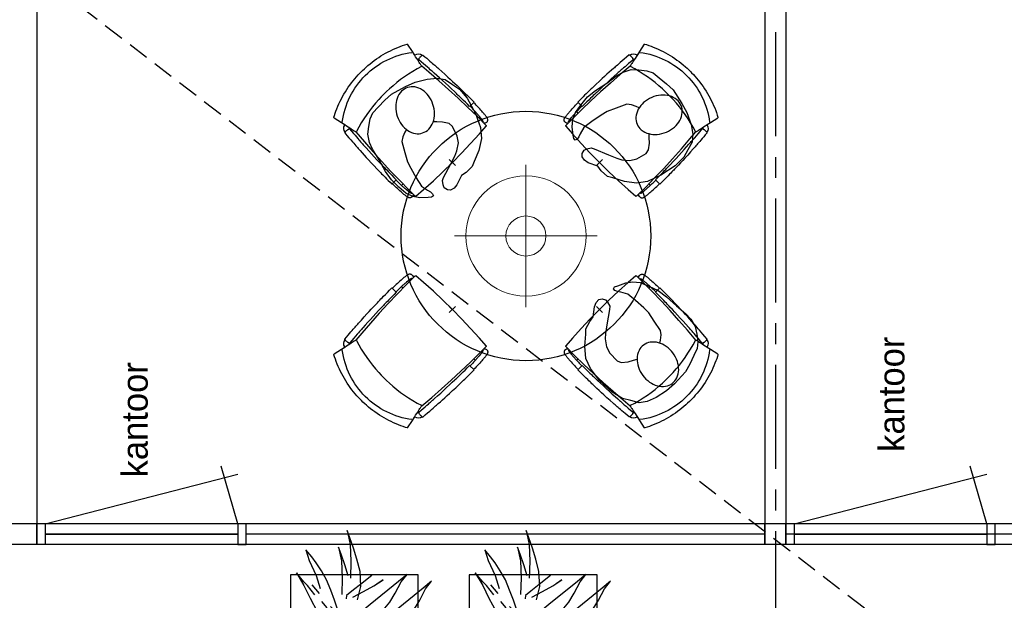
# Model space of a CAD drawing. Header units: millimetres. Extents: x -88840 to 85996, y -16279 to 104709.
# Tile 95 of 184: x 14608 to 19341, y 88512 to 91305. Entities that reach past the tile are written whole.
import ezdxf

# ---------------------------------------------------------------- set-up
doc = ezdxf.new("R2010")
doc.units = ezdxf.units.MM
doc.header["$LTSCALE"] = 400
doc.header["$PDMODE"] = 3
doc.header["$PDSIZE"] = 15
doc.linetypes.add('CENTER', pattern=[2, 1.25, -0.25, 0.25, -0.25])
doc.linetypes.add('HIDDEN', pattern=[0.375, 0.25, -0.125])
for name, color, linetype in [('-ve', 2, 'HIDDEN'), ('co2-1-n-1-0-8_ip0', 7, 'Continuous'), ('inr', 4, 'Continuous'), ('plant', 114, 'Continuous'), ('plat', 5, 'Continuous'), ('stramien', 1, 'CENTER'), ('symbol', 1, 'Continuous'), ('timmerwerk-ge', 150, 'Continuous'), ('verlichting', 2, 'Continuous')]:
    doc.layers.add(name, color=color, linetype=linetype)
doc.styles.add('s100', font='stylu.ttf', dxfattribs={"height": 100})

# ---------------------------------------------------------------- blocks, each defined once
blk = doc.blocks.new('symb-ps03_b2')
blk.add_lwpolyline([(82.2, -333.7), (93.5, -323.3), (109.6, -304.5), (119.8, -284.7), (121.3, -230.8), (122.5, -183.8), (115.8, -150.4), (104.2, -98.4), (90.8, -52.2), (69, -24.8), (57.7, -13.2), (50.2, -0.9), (49.4, 8.5), (59.4, 13), (75.8, 8.9), (114.7, -1.3), (145.3, -16.6), (172.1, -41.1), (196.4, -77.8), (221.1, -122.2), (235.7, -169.2), (249.9, -232.3), (265.9, -290), (270.3, -324.8), (267.4, -365.4), (252.2, -399.3), (234.6, -432.8), (213.5, -457.5), (181.2, -475.4), (141, -499), (102.8, -516.9), (26.9, -533.5), (-23.3, -539.3), (-83.1, -537.5), (-129.9, -527.7), (-165.1, -510.7), (-191.8, -478.7), (-217.7, -447.5), (-240.8, -394), (-258.1, -313.4), (-261.7, -241.7), (-250.8, -189), (-222, -138.3), (-185.2, -93.4), (-169.5, -72.2), (-133.8, -53.9), (-107.1, -45.7), (-74.5, -10), (-56.5, 2.3), (-37.5, 6.7), (-23, 0.8), (-11.7, -12.6), (-10.5, -27.9), (-13.2, -49.2), (-22.6, -61.1), (-75.1, -114.5), (-104.5, -144.9), (-120.7, -165.7), (-138.4, -200.3), (-141.8, -234.1), (-134.6, -284.5), (-123.4, -302.1), (-94.4, -318.8), (-69, -327.2), (-51.7, -333)])
blk.add_lwpolyline([(-74.5, -413.3, 0.078796), (-66.1, -458.3, 0.088041), (-45.7, -493.9, 0.105312), (-14.5, -518.5, 0.121926), (19.1, -525.8, 0.121926), (52.3, -516.6, 0.105312), (82.1, -490.3, 0.088041), (100.3, -453.5, 0.078796), (106.2, -408.2, 0.078796), (97.7, -363.2, 0.088041), (77.4, -327.6, 0.105312), (46.2, -303, 0.121926), (12.5, -295.7, 0.121926), (-20.6, -304.9, 0.105312), (-50.4, -331.2, 0.088041), (-68.6, -368, 0.078796)], format="xyb", close=True)
blk = doc.blocks.new('co2-1-n-1-0-8_b2')
for p, q in [((-251.5, -20.3), (-255.8, -20.3)), ((251.5, -20.3), (255.8, -20.3)), ((-249.1, -132.2), (-279.1, -131.7)), ((-251.6, -131.7), (-251.6, -132.2)), ((251.6, -131.7), (251.6, -132.2)), ((-231.5, -468.8), (-234.2, -468.3)), ((-220.5, -431.4), (-220.7, -431.4)), ((220.7, -431.4), (220.5, -431.4)), ((234.4, -468), (231.4, -468.6)), ((-250, -554.2), (-241.1, -513.2)), ((-239.3, -492.8), (-236.8, -493.3)), ((236.7, -493), (239.1, -492.6)), ((241.1, -513.2), (250, -554.2))]:
    blk.add_line(p, q)
at = {"flags": 128}
for points in [[(-238.5, -9.5), (-189.8, -6), (-126.6, -2.7), (-63.3, -0.7), (0, 0)], [(0, 0), (63.3, -0.7), (126.6, -2.7), (189.8, -6), (238.5, -9.5)], [(-255.8, -20.3), (-257.1, -20.4), (-258.3, -20.7), (-259.5, -21.1), (-260.7, -21.6), (-261.9, -22.1), (-263, -22.8), (-264.1, -23.6), (-265.4, -24.8), (-266.8, -26.5), (-267.8, -28.1), (-268.4, -29.4), (-268.8, -30.4), (-269.5, -32.8), (-270, -34.9), (-270.5, -37.1), (-270.9, -39.4), (-271.3, -41.9), (-271.6, -44.3), (-272, -46.9), (-272.4, -49.7), (-272.7, -52.9), (-273.1, -56.4), (-273.5, -60.3), (-273.8, -64.4), (-274.2, -69.1), (-274.6, -74.7), (-275, -81.4), (-275.4, -89.2), (-275.8, -98.1), (-276, -105.6), (-276.2, -113.7), (-276.3, -122.4), (-276.4, -131.8)], [(-223.6, -431.8), (-228.8, -369.6), (-233.1, -307.4), (-236.5, -244.1), (-239, -180.9), (-240.5, -117.6), (-241, -54.2), (-240.8, -12)], [(240.8, -12), (240.9, -73.4), (240.1, -134.8), (238.4, -198.1), (235.7, -261.3), (232, -324.6), (227.4, -387.7), (223.6, -431.8)], [(255.8, -20.3), (257.1, -20.4), (258.3, -20.7), (259.5, -21.1), (260.7, -21.6), (261.9, -22.1), (263, -22.8), (264.1, -23.6), (265.4, -24.8), (266.8, -26.5), (267.8, -28.1), (268.4, -29.4), (268.8, -30.4), (269.5, -32.8), (270, -34.9), (270.5, -37.1), (270.9, -39.4), (271.3, -41.9), (271.6, -44.3), (272, -46.9), (272.4, -49.7), (272.7, -52.9), (273.1, -56.4), (273.5, -60.3), (273.8, -64.4), (274.2, -69.1), (274.6, -74.7), (275, -81.4), (275.4, -89.2), (275.8, -98.1), (276, -105.6), (276.2, -113.7), (276.3, -122.4), (276.4, -131.8)], [(-250, -468), (-253.3, -468.2), (-255.6, -468.2), (-257.8, -468.2), (-259.7, -468), (-261.4, -467.8), (-262.7, -467.5), (-264.9, -466.6), (-266.3, -450.4), (-267.4, -435.8), (-268.5, -422.4), (-269.3, -410.3), (-270, -401), (-270.6, -392.6), (-271.1, -385.1), (-271.5, -378.5), (-271.8, -372.8), (-272.1, -368), (-272.9, -354.6), (-273.7, -340.4), (-274.5, -325.4), (-275.2, -310.1), (-275.8, -294.9), (-276.6, -274.8), (-277.3, -254.8), (-277.8, -234.9), (-278, -228.3), (-278.2, -221.8), (-278.3, -215.3), (-278.4, -208.9), (-278.5, -202.3), (-278.7, -195.2), (-278.8, -187.2), (-278.9, -178.1), (-279, -168.1), (-279.1, -157), (-279.1, -144.8), (-279.1, -131.7)], [(-240.5, -95.2), (-241.5, -95.2), (-243, -95.2), (-244.8, -95.2), (-246.8, -95.2), (-248.9, -95.3), (-251, -95.3)], [(-250, -468), (-248.5, -467.9), (-246.1, -467.6), (-243.8, -467.2), (-241.7, -466.8), (-239.8, -466.3), (-238.2, -465.8), (-237, -465.2), (-235, -464), (-236.3, -448.9), (-237.4, -435.5), (-238.3, -423.4), (-239.1, -412.6), (-239.8, -403.2), (-240.3, -395.1), (-240.8, -388.6), (-241.2, -382.4), (-241.6, -376), (-242, -369.6), (-242.4, -363.2), (-243.5, -343.6), (-244.5, -323.8), (-245.4, -304), (-246.2, -285.1), (-246.9, -266.1), (-247.5, -247.9), (-247.9, -231.1), (-248, -226.2), (-248.2, -220.5), (-248.3, -213.9), (-248.5, -206.4), (-248.6, -197.9), (-248.8, -188.5), (-248.9, -176.2), (-249, -162.7), (-249.1, -147.9), (-249.1, -132.2)], [(249.1, -132.2), (249.1, -146.9), (249, -160.6), (248.9, -172.9), (248.8, -183.9), (248.7, -193.5), (248.5, -201.8), (248.4, -208.3), (248.3, -214.7), (248.2, -221.1), (248, -227.6), (247.9, -234.1), (247.3, -253.9), (246.6, -273.8), (245.9, -293.6), (245, -312.5), (244.1, -331.4), (243.2, -349.5), (242.2, -366.2), (241.9, -371), (241.5, -376.6), (241.1, -383.1), (240.6, -390.6), (240.1, -398.9), (239.4, -408.1), (238.5, -420.2), (237.5, -433.4), (236.4, -447.9), (235, -464), (237, -465.2), (238.2, -465.8), (239.8, -466.3), (241.7, -466.8), (243.8, -467.2), (246.1, -467.6), (248.5, -467.9), (250, -468)], [(240.7, -95.2), (241.5, -95.2), (243, -95.2), (244.8, -95.2), (246.8, -95.2), (248.9, -95.3), (250.8, -95.3)], [(250, -468), (253.3, -468.2), (255.6, -468.2), (257.8, -468.2), (259.7, -468), (261.4, -467.8), (262.7, -467.5), (263.7, -467.1), (265, -466.1), (266, -453.4), (267, -441.6), (267.8, -430.7), (268.6, -420.8), (269.2, -412), (269.8, -404.1), (270.3, -397.1), (270.7, -390.6), (271.1, -384.3), (271.5, -377.9), (271.9, -371.5), (272.3, -365), (273.4, -345.2), (274.5, -325.3), (275.4, -305.3), (276, -290.1), (276.6, -274.8), (277.1, -259.7), (277.6, -245.3), (277.9, -231.9), (278, -226.9), (278.2, -221.2), (278.3, -214.5), (278.5, -206.9), (278.6, -198.4), (278.7, -188.9), (278.9, -176.5), (279, -162.9), (279.1, -148), (279.1, -131.7), (249.1, -132.2)], [(-241.1, -513.2), (-239, -503.7), (-237.1, -494.8), (-234.9, -484.6), (-232.9, -475.3), (-231.1, -466.9), (-229.4, -459.3), (-228, -452.7), (-226.8, -447), (-225.7, -442.2), (-224.9, -438.4)], [(-224.9, -438.4), (-224.4, -436.2), (-224.1, -434.5), (-223.8, -433.2), (-223.6, -432.5)], [(-223.7, -432.8), (-223.7, -432.8), (-223.6, -432.5)], [(-223.6, -431.7), (-223.6, -431.7), (-223.6, -431.8)], [(0, -465.5), (-18.1, -465.2), (-36.1, -464.6), (-59.3, -463.1), (-82.5, -460.9), (-105.6, -457.9), (-128.5, -454.2), (-151.9, -449.7), (-175, -444.4), (-197.9, -438.3), (-220.5, -431.4)], [(220.5, -431.4), (198.1, -438.3), (175.3, -444.3), (152.1, -449.7), (128.5, -454.2), (105.7, -457.9), (82.8, -460.8), (59.5, -463.1), (36.1, -464.6), (18.1, -465.2), (0, -465.5)], [(223.6, -431.8), (223.6, -431.7), (223.6, -431.7)], [(223.6, -432.5), (223.6, -432.5), (223.7, -432.8)], [(223.6, -432.5), (223.7, -432.8), (224, -434), (224.4, -435.9), (224.9, -438.4)], [(224.9, -438.4), (225.7, -442.2), (226.8, -447), (228, -452.7), (229.4, -459.3), (231.1, -466.8), (232.9, -475.2), (234.9, -484.6), (237.1, -494.8), (239, -503.7), (241.1, -513.2)], [(-248.6, -556.9), (-241.7, -560.6), (-230.9, -566), (-220.5, -570.8), (-209.7, -575.6), (-197.7, -580.6), (-185.6, -585.3), (-173.3, -589.7), (-161, -593.7), (-148.6, -597.5), (-136.1, -601), (-123.5, -604.2), (-110.8, -607), (-98.1, -609.6), (-85.4, -611.8), (-72.6, -613.8), (-59.7, -615.4), (-46.8, -616.7), (-33.9, -617.7), (-22.6, -618.2), (-10.7, -618.6), (0, -618.7)], [(0, -618.7), (7.7, -618.6), (19.8, -618.3), (31.2, -617.8), (42.9, -617), (55.8, -615.8), (68.7, -614.3), (81.5, -612.4), (94.3, -610.3), (107, -607.8), (119.7, -605.1), (132.3, -602), (144.8, -598.6), (157.2, -594.9), (169.5, -590.9), (181.8, -586.7), (194, -582.1), (206, -577.2), (217.9, -572), (228.2, -567.2), (238.9, -562), (248.7, -556.9)]]:
    blk.add_lwpolyline(points, dxfattribs=at)
for centre, radius, start, end in [((-251.5, -32.8), 12.5, 31.8812, 90), ((-251.5, -32.8), 12.5, 293.1463, 327.6578), ((-238.3, -12), 2.5, 94.5665, 179.4807), ((238.3, -12), 2.5, 0.5193, 85.4335), ((251.5, -32.8), 12.5, 90, 148.1188), ((251.5, -32.8), 12.5, 212.3422, 246.8537), ((-233.6, -464.5), 28.8, 186.1005, 258.5426), ((-233.7, -464.5), 3.77, 192.8865, 261.7566), ((-226.1, -432), 2.5, 341.6817, 5.2297), ((-226.1, -431.9), 2.5, 347.791, 5.2276), ((226.1, -431.9), 2.5, 174.7724, 192.209), ((226.1, -432), 2.5, 174.778, 187.1445), ((226.1, -432), 2.5, 187.1548, 198.3185), ((234, -464.6), 3.4, 276.6537, 346.9286), ((234, -464.6), 28.4, 280.3578, 354.0057), ((-166.7, -477.3), 75, 191.7314, 197.3164), ((0.2, -200.9), 391.2, 232.6355, 269.9709), ((-0.2, -200.9), 391.2, 270.0307, 307.3629), ((166.7, -477.3), 75, 342.6747, 348.4513), ((-247.5, -554.8), 2.5, 167.791, 242.1608), ((247.5, -554.8), 2.5, 297.8392, 12.209)]:
    blk.add_arc(centre, radius, start, end)
for points in [[(-243.3, -32.8), (-243.7, -32.8), (-244.1, -33.5), (-245, -36.2), (-245.5, -38.1), (-246.4, -43.2), (-246.9, -46.3), (-247.8, -53.6), (-248.3, -57.8), (-249.1, -67), (-249.5, -72), (-250.2, -82.7), (-250.6, -88.4), (-251.1, -100.3), (-251.3, -106.4), (-251.5, -118.9), (-251.6, -125.3), (-251.6, -131.7)], [(243.3, -32.8), (243.7, -32.8), (244.1, -33.5), (245, -36.2), (245.5, -38.1), (246.4, -43.2), (246.9, -46.3), (247.8, -53.6), (248.3, -57.8), (249.1, -67), (249.5, -72), (250.2, -82.7), (250.6, -88.4), (251.1, -100.3), (251.3, -106.4), (251.5, -118.9), (251.6, -125.3), (251.6, -131.7)]]:
    blk.add_open_spline(points, degree=3, knots=[0, 0, 0, 0, 0.125, 0.125, 0.25, 0.25, 0.375, 0.375, 0.5, 0.5, 0.625, 0.625, 0.75, 0.75, 0.875, 0.875, 0.9994014, 0.9994014, 0.9994014, 0.9994014])
at = {"layer": 'co2-1-n-1-0-8_ip0'}
blk.add_point((0, 0), dxfattribs=at)
blk = doc.blocks.new('lamp02')
at = {"layer": 'verlichting', "lineweight": 0}
for q in [(0, 555.36), (555.36, 0), (0, -555.36), (-555.36, 0)]:
    blk.add_line((0, 0), q, dxfattribs=at)
for radius in [468, 156]:
    blk.add_circle((0, 0), radius, dxfattribs=at)
blk = doc.blocks.new('boom nieuw 01')
at = {"layer": 'plant', "extrusion": (0, -4.44089e-16, -1)}
for p, q in [((-238, 749.2), (-256.6, 677.1)), ((-238, 749.2), (-256.6, 677.1)), ((-224.7, 788.7), (-238, 749.2)), ((-224.7, 788.7), (-238, 749.2)), ((-224.7, 744.5), (-224.7, 788.7)), ((-224.7, 744.5), (-224.7, 788.7)), ((-573.8, 694.3), (-627.3, 736.9)), ((-627.3, 736.9), (-616.4, 698.2)), ((-573.8, 694.3), (-627.3, 736.9)), ((-627.3, 736.9), (-616.4, 698.2)), ((-284.5, 709.5), (-297.8, 669.9)), ((-284.5, 665.3), (-284.5, 709.5)), ((-219.3, 695.7), (-224.7, 744.5)), ((-219.3, 695.7), (-224.7, 744.5)), ((-616.4, 698.2), (-563.7, 639.2)), ((-616.4, 698.2), (-563.7, 639.2)), ((-518.7, 654), (-573.8, 694.3)), ((-518.7, 654), (-573.8, 694.3)), ((-466.7, 617.5), (-518.7, 654)), ((-466.7, 617.5), (-518.7, 654)), ((-297.8, 669.9), (-316.4, 597.8)), ((-256.6, 677.1), (-284.5, 618.9)), ((-256.6, 677.1), (-284.5, 618.9)), ((-279.1, 616.4), (-284.5, 665.3)), ((-218.5, 629.8), (-219.3, 695.7)), ((-218.5, 629.8), (-219.3, 695.7)), ((-563.7, 639.2), (-510.2, 574.1)), ((-563.7, 639.2), (-510.2, 574.1)), ((-412.5, 564.8), (-466.7, 617.5)), ((-412.5, 564.8), (-466.7, 617.5)), ((-284.5, 618.9), (-308.5, 551.4)), ((-284.5, 618.9), (-308.5, 551.4)), ((-227.1, 576.3), (-218.5, 629.8)), ((-227.1, 576.3), (-218.5, 629.8)), ((9.4, 616.6), (-55, 579.3)), ((9.4, 616.6), (-55, 579.3)), ((-35.5, 579.3), (9.4, 616.6)), ((-35.5, 579.3), (9.4, 616.6)), ((-530.6, 541.3), (-584.1, 583.9)), ((-584.1, 583.9), (-573.3, 545.2)), ((-530.6, 541.3), (-584.1, 583.9)), ((-584.1, 583.9), (-573.3, 545.2)), ((-510.2, 574.1), (-462.9, 509.7)), ((-510.2, 574.1), (-462.9, 509.7)), ((-369, 511.3), (-412.5, 564.8)), ((-369, 511.3), (-412.5, 564.8)), ((-316.4, 597.8), (-344.3, 539.7)), ((-308.5, 551.4), (-333.3, 487.8)), ((-308.5, 551.4), (-333.3, 487.8)), ((-242.6, 518.9), (-227.1, 576.3)), ((-242.6, 518.9), (-227.1, 576.3)), ((-55, 579.3), (-119.3, 547.6)), ((-55, 579.3), (-119.3, 547.6)), ((-101.5, 523.5), (-55, 560)), ((-101.5, 523.5), (-55, 560)), ((-55, 560), (-35.5, 579.3)), ((-55, 560), (-35.5, 579.3)), ((73, 551.4), (-3.8, 516.5)), ((73, 551.4), (-3.8, 516.5)), ((125.7, 568.5), (73, 551.4)), ((125.7, 568.5), (73, 551.4)), ((91.6, 539), (125.7, 568.5)), ((91.6, 539), (125.7, 568.5)), ((-573.3, 545.2), (-520.5, 486.2)), ((-573.3, 545.2), (-520.5, 486.2)), ((-475.6, 501), (-530.6, 541.3)), ((-475.6, 501), (-530.6, 541.3)), ((-423.6, 464.5), (-475.6, 501)), ((-423.6, 464.5), (-475.6, 501)), ((-462.9, 509.7), (-423.3, 465.5)), ((-462.9, 509.7), (-423.3, 465.5)), ((-344.3, 539.7), (-368.3, 472.2)), ((-186.8, 511.1), (-234.1, 478.6)), ((-186.8, 511.1), (-234.1, 478.6)), ((-119.3, 547.6), (-186.8, 511.1)), ((-95.3, 500.1), (-50.4, 537.3)), ((-3.8, 516.5), (-69.7, 496.4)), ((-3.8, 516.5), (-69.7, 496.4)), ((19.5, 490.2), (61.4, 516.5)), ((19.5, 490.2), (61.4, 516.5)), ((61.4, 516.5), (91.6, 539)), ((61.4, 516.5), (91.6, 539)), ((-830.8, 440.5), (-863.4, 450.5)), ((-863.4, 450.5), (-807.5, 440.5)), ((-830.8, 440.5), (-863.4, 450.5)), ((-863.4, 450.5), (-807.5, 440.5)), ((-520.5, 486.2), (-467, 421.1)), ((-520.5, 486.2), (-467, 421.1)), ((-369.3, 411.8), (-423.6, 464.5)), ((-369.3, 411.8), (-423.6, 464.5)), ((-423.3, 465.5), (-397, 443.8)), ((-423.3, 465.5), (-397, 443.8)), ((-167.4, 459.9), (-135.6, 487.8)), ((-167.4, 459.9), (-135.6, 487.8)), ((-78.2, 442.9), (-25.5, 463.8)), ((-78.2, 442.9), (-25.5, 463.8)), ((-25.5, 463.8), (19.5, 490.2)), ((-25.5, 463.8), (19.5, 490.2)), ((-792.8, 417.2), (-830.8, 440.5)), ((-792.8, 417.2), (-830.8, 440.5)), ((-807.5, 440.5), (-733.1, 431.9)), ((-807.5, 440.5), (-733.1, 431.9)), ((-750.9, 400.1), (-792.8, 417.2)), ((-750.9, 400.1), (-792.8, 417.2)), ((-690.5, 378.4), (-750.9, 400.1)), ((-690.5, 378.4), (-750.9, 400.1)), ((-733.1, 431.9), (-646.2, 418.7)), ((-733.1, 431.9), (-646.2, 418.7)), ((-646.2, 418.7), (-567.1, 414.8)), ((-646.2, 418.7), (-567.1, 414.8)), ((-567.1, 414.8), (-509.8, 422.6)), ((-567.1, 414.8), (-509.8, 422.6)), ((-509.8, 422.6), (-450.9, 434.3)), ((-509.8, 422.6), (-450.9, 434.3)), ((-195.4, 408.6), (-161.3, 444.2)), ((-169.7, 409.6), (-127.8, 423.5)), ((-169.7, 409.6), (-127.8, 423.5)), ((-127.8, 423.5), (-78.2, 442.9)), ((-127.8, 423.5), (-78.2, 442.9)), ((140.3, 402.5), (70.5, 387.7)), ((140.3, 402.5), (70.5, 387.7)), ((103.9, 389.3), (140.3, 402.5)), ((103.9, 389.3), (140.3, 402.5)), ((-724.3, 343.1), (-665.3, 349.3)), ((-724.3, 343.1), (-665.3, 349.3)), ((-601.3, 365.2), (-690.5, 378.4)), ((-601.3, 365.2), (-690.5, 378.4)), ((-665.3, 349.3), (-612.6, 352.4)), ((-665.3, 349.3), (-612.6, 352.4)), ((-612.6, 352.4), (-577.7, 349.3)), ((-612.6, 352.4), (-577.7, 349.3)), ((-547, 362.1), (-601.3, 365.2)), ((-547, 362.1), (-601.3, 365.2)), ((-231.2, 344.3), (-253.6, 370.7)), ((-231.2, 344.3), (-253.6, 370.7)), ((-105.3, 362.3), (-122.3, 363.9)), ((-105.3, 362.3), (-122.3, 363.9)), ((-82.8, 335.9), (-105.3, 362.3)), ((-82.8, 335.9), (-105.3, 362.3)), ((-14.8, 384.6), (-100.1, 386.9)), ((-14.8, 384.6), (-100.1, 386.9)), ((70.5, 387.7), (-14.8, 384.6)), ((70.5, 387.7), (-14.8, 384.6)), ((-4.7, 353.6), (51.1, 370.7)), ((-4.7, 353.6), (51.1, 370.7)), ((51.1, 370.7), (103.9, 389.3)), ((51.1, 370.7), (103.9, 389.3)), ((224.1, 358.6), (154.3, 343.8)), ((224.1, 358.6), (154.3, 343.8)), ((187.6, 345.4), (224.1, 358.6)), ((187.6, 345.4), (224.1, 358.6)), ((-838.2, 330.7), (-790.1, 339.3)), ((-838.2, 330.7), (-790.1, 339.3)), ((-787.1, 335.4), (-838.2, 330.7)), ((-787.1, 335.4), (-838.2, 330.7)), ((-790.1, 339.3), (-724.3, 343.1)), ((-790.1, 339.3), (-724.3, 343.1)), ((-737.4, 334.6), (-787.1, 335.4)), ((-737.4, 334.6), (-787.1, 335.4)), ((-690.9, 319.8), (-737.4, 334.6)), ((-635.8, 315.2), (-690.9, 319.8)), ((-635.8, 315.2), (-690.9, 319.8)), ((-642.4, 298.2), (-680.4, 321.5)), ((-642.4, 298.2), (-680.4, 321.5)), ((-552.9, 314.1), (-604.1, 262.9)), ((-552.9, 314.1), (-604.1, 262.9)), ((-582.7, 312.9), (-495.8, 299.8)), ((-582.7, 312.9), (-495.8, 299.8)), ((-495.8, 299.8), (-416.7, 295.8)), ((-495.8, 299.8), (-416.7, 295.8)), ((-472.3, 291.6), (-455.2, 308.6)), ((-472.3, 291.6), (-455.2, 308.6)), ((-397.8, 347), (-435.8, 328.4)), ((-397.8, 347), (-435.8, 328.4)), ((-191.6, 292.4), (-231.2, 344.3)), ((-191.6, 292.4), (-231.2, 344.3)), ((-127.2, 307.4), (-59, 290.3)), ((-127.2, 307.4), (-59, 290.3)), ((-113, 330.5), (-85.1, 277)), ((-113, 330.5), (-85.1, 277)), ((-43.2, 284), (-82.8, 335.9)), ((-43.2, 284), (-82.8, 335.9)), ((69, 340.7), (-16.3, 343)), ((69, 340.7), (-16.3, 343)), ((16.3, 294.2), (79.1, 309.7)), ((16.3, 294.2), (79.1, 309.7)), ((154.3, 343.8), (69, 340.7)), ((154.3, 343.8), (69, 340.7)), ((79.1, 309.7), (134.9, 326.8)), ((79.1, 309.7), (134.9, 326.8)), ((134.9, 326.8), (187.6, 345.4)), ((134.9, 326.8), (187.6, 345.4)), ((-604.1, 262.9), (-647.5, 228)), ((-604.1, 262.9), (-647.5, 228)), ((-600.5, 281.1), (-642.4, 298.2)), ((-600.5, 281.1), (-642.4, 298.2)), ((-540, 259.4), (-600.5, 281.1)), ((-540, 259.4), (-600.5, 281.1)), ((-567.7, 224.9), (-511.1, 262.9)), ((-567.7, 224.9), (-511.1, 262.9)), ((-450.8, 246.2), (-540, 259.4)), ((-450.8, 246.2), (-540, 259.4)), ((-511.1, 262.9), (-472.3, 291.6)), ((-511.1, 262.9), (-472.3, 291.6)), ((-280.7, 287.7), (-231.9, 238.1)), ((-280.7, 287.7), (-231.9, 238.1)), ((-193.9, 215.6), (-242, 259.8)), ((-193.9, 215.6), (-242, 259.8)), ((-233.5, 285.4), (-204, 232.6)), ((-233.5, 285.4), (-204, 232.6)), ((-151.3, 243.5), (-191.6, 292.4)), ((-151.3, 243.5), (-191.6, 292.4)), ((-85.1, 277), (-55.6, 224.2)), ((-85.1, 277), (-55.6, 224.2)), ((-59, 290.3), (16.3, 294.2)), ((-59, 290.3), (16.3, 294.2)), ((-2.9, 235.1), (-43.2, 284)), ((-2.9, 235.1), (-43.2, 284)), ((-794.4, 221.4), (-746.3, 230)), ((-794.4, 221.4), (-746.3, 230)), ((-743.2, 226.1), (-794.4, 221.4)), ((-743.2, 226.1), (-794.4, 221.4)), ((-746.3, 230), (-680.4, 233.8)), ((-746.3, 230), (-680.4, 233.8)), ((-693.6, 225.3), (-743.2, 226.1)), ((-693.6, 225.3), (-743.2, 226.1)), ((-647, 210.5), (-693.6, 225.3)), ((-647, 210.5), (-693.6, 225.3)), ((-647.5, 228), (-685.5, 193.1)), ((-647.5, 228), (-685.5, 193.1)), ((-680.4, 233.8), (-621.4, 240)), ((-680.4, 233.8), (-621.4, 240)), ((-592, 205.9), (-647, 210.5)), ((-592, 205.9), (-647, 210.5)), ((-619.6, 196.2), (-567.7, 224.9)), ((-619.6, 196.2), (-567.7, 224.9)), ((-548.5, 185.8), (-592, 205.9)), ((-548.5, 185.8), (-592, 205.9)), ((-391.9, 219.1), (-495.8, 183.4)), ((-391.9, 219.1), (-495.8, 183.4)), ((-396.6, 243.1), (-450.8, 246.2)), ((-396.6, 243.1), (-450.8, 246.2)), ((-369.1, 232.3), (-402.5, 195.1)), ((-369.1, 232.3), (-402.5, 195.1)), ((-353.9, 237.7), (-391.9, 219.1)), ((-353.9, 237.7), (-391.9, 219.1)), ((-296.5, 215.1), (-268.6, 161.6)), ((-296.5, 215.1), (-268.6, 161.6)), ((-231.9, 238.1), (-199.3, 193.9)), ((-231.9, 238.1), (-199.3, 193.9)), ((-204, 232.6), (-173.8, 186.1)), ((-204, 232.6), (-173.8, 186.1)), ((-173.8, 186.1), (-193.9, 215.6)), ((-173.8, 186.1), (-193.9, 215.6)), ((-33.4, 98.5), (-151.3, 243.5)), ((-33.4, 98.5), (-151.3, 243.5)), ((-55.6, 224.2), (-25.4, 177.7)), ((-55.6, 224.2), (-25.4, 177.7)), ((-25.4, 177.7), (-45.6, 207.2)), ((-25.4, 177.7), (-45.6, 207.2)), ((-722, 162.8), (-747.6, 141.1)), ((-722, 162.8), (-747.6, 141.1)), ((-736.7, 138.8), (-687.8, 166.7)), ((-736.7, 138.8), (-687.8, 166.7)), ((-685.5, 193.1), (-722, 162.8)), ((-685.5, 193.1), (-722, 162.8)), ((-687.8, 166.7), (-619.6, 196.2)), ((-687.8, 166.7), (-619.6, 196.2)), ((-495.8, 183.4), (-548.5, 185.8)), ((-495.8, 183.4), (-548.5, 185.8)), ((-402.5, 195.1), (-453.7, 143.9)), ((-402.5, 195.1), (-453.7, 143.9)), ((-268.6, 161.6), (-239.1, 108.8)), ((-268.6, 161.6), (-239.1, 108.8)), ((-262.5, 88.8), (-247.8, 154.7)), ((-262.5, 88.8), (-247.8, 154.7)), ((-186.4, 119.7), (-226.7, 168.6)), ((-186.4, 119.7), (-226.7, 168.6)), ((-199.3, 193.9), (-138.1, 142.7)), ((-199.3, 193.9), (-138.1, 142.7)), ((-747.6, 141.1), (-796.4, 107)), ((-747.6, 141.1), (-796.4, 107)), ((-796.4, 107), (-736.7, 138.8)), ((-796.4, 107), (-736.7, 138.8)), ((-497.1, 109), (-535.1, 74.1)), ((-497.1, 109), (-535.1, 74.1)), ((-453.7, 143.9), (-497.1, 109)), ((-453.7, 143.9), (-497.1, 109)), ((-469.2, 77.2), (-417.3, 105.9)), ((-469.2, 77.2), (-417.3, 105.9)), ((-302.7, 34.4), (-303.5, 106.5)), ((-302.7, 34.4), (-303.5, 106.5)), ((-267.1, 114.3), (-234.5, 70.1)), ((-267.1, 114.3), (-234.5, 70.1)), ((-68.6, -25.3), (-186.4, 119.7)), ((-68.6, -25.3), (-186.4, 119.7)), ((-138.1, 142.7), (-93.1, 115.6)), ((-138.1, 142.7), (-93.1, 115.6)), ((-93.1, 115.6), (-36.5, 86.1)), ((-93.1, 115.6), (-36.5, 86.1)), ((-535.1, 74.1), (-571.6, 43.9)), ((-535.1, 74.1), (-571.6, 43.9)), ((-537.4, 47.8), (-469.2, 77.2)), ((-537.4, 47.8), (-469.2, 77.2)), ((-380.3, 87.1), (-378, 36.8)), ((-380.3, 87.1), (-378, 36.8)), ((-316.9, 95), (-308.3, 24.4)), ((-316.9, 95), (-308.3, 24.4)), ((-278.1, 12), (-262.5, 88.8)), ((-278.1, 12), (-262.5, 88.8)), ((-234.5, 70.1), (-173.3, 18.9)), ((-234.5, 70.1), (-173.3, 18.9)), ((-36.5, 86.1), (2.3, 55.9)), ((-36.5, 86.1), (2.3, 55.9)), ((2.3, 55.9), (-33.4, 98.5)), ((2.3, 55.9), (-33.4, 98.5)), ((-597.1, 22.1), (-646, -12)), ((-597.1, 22.1), (-646, -12)), ((-646, -12), (-586.3, 19.8)), ((-646, -12), (-586.3, 19.8)), ((-571.6, 43.9), (-597.1, 22.1)), ((-571.6, 43.9), (-597.1, 22.1)), ((-586.3, 19.8), (-537.4, 47.8)), ((-586.3, 19.8), (-537.4, 47.8)), ((-378, 36.8), (-371.8, -25.3)), ((-378, 36.8), (-371.8, -25.3)), ((-317.5, -31.5), (-302.7, 34.4)), ((-317.5, -31.5), (-302.7, 34.4)), ((-308.3, 24.4), (-303.6, -32.2)), ((-308.3, 24.4), (-303.6, -32.2)), ((-292.8, -57.8), (-278.1, 12)), ((-292.8, -57.8), (-278.1, 12)), ((-173.3, 18.9), (-128.3, -8.2)), ((-173.3, 18.9), (-128.3, -8.2)), ((-371.8, -25.3), (-363.2, -95.9)), ((-371.8, -25.3), (-363.2, -95.9)), ((-333, -108.3), (-317.5, -31.5)), ((-333, -108.3), (-317.5, -31.5)), ((-303.6, -32.2), (-299, -81)), ((-303.6, -32.2), (-299, -81)), ((-128.3, -8.2), (-71.7, -37.7)), ((-128.3, -8.2), (-71.7, -37.7)), ((-71.7, -37.7), (-32.9, -67.9)), ((-71.7, -37.7), (-32.9, -67.9)), ((-32.9, -67.9), (-68.6, -25.3)), ((-32.9, -67.9), (-68.6, -25.3)), ((-363.2, -95.9), (-358.6, -152.4)), ((-363.2, -95.9), (-358.6, -152.4)), ((-302.9, -123.7), (-292.8, -57.8)), ((-302.9, -123.7), (-292.8, -57.8)), ((-299, -81), (-302.9, -123.7)), ((-299, -81), (-302.9, -123.7)), ((-347.7, -178.1), (-333, -108.3)), ((-347.7, -178.1), (-333, -108.3)), ((-358.6, -152.4), (-353.9, -201.3)), ((-358.6, -152.4), (-353.9, -201.3)), ((-357.8, -243.9), (-347.7, -178.1)), ((-357.8, -243.9), (-347.7, -178.1)), ((-353.9, -201.3), (-357.8, -243.9)), ((-353.9, -201.3), (-357.8, -243.9))]:
    blk.add_line(p, q, dxfattribs=at)
at = {"layer": 'timmerwerk-ge', "linetype": 'Continuous', "extrusion": (0, -4.44089e-16, -1)}
for p, q in [((0, 647), (-647, 647)), ((-647, 647), (-647, 0)), ((0, 0), (0, 647)), ((-647, 0), (0, 0))]:
    blk.add_line(p, q, dxfattribs=at)

msp = doc.modelspace()

# ---------------------------------------------------------------- linework, layer by layer
at = {"layer": '-ve'}
msp.add_line((8117.3046, 96572.68765), (31220.27773, 78842.2523), dxfattribs=at)
at = {"layer": 'inr'}
msp.add_circle((17041.29152, 90263.97399), 600, dxfattribs=at)
at = {"layer": 'plat'}
for p, q in [((18190.2844, 93735.04674), (18190.2844, 88780.04674)), ((18290.2844, 93735.04674), (18290.2844, 88780.04674)), ((14690.2844, 93695.04674), (14690.2844, 88780.04674)), ((15656.2844, 88880.04674), (15576.17088, 89157.19144)), ((19256.2844, 88880.04674), (19176.17088, 89157.19144)), ((14730.2844, 88880.04674), (15656.82653, 89118.03045)), ((18330.2844, 88880.04674), (19256.82653, 89118.03045)), ((34390.2844, 88880.04674), (7390.2844, 88880.04674)), ((14690.2844, 88780.04674), (14690.2844, 88880.04674)), ((15676.2844, 88880.04674), (14710.2844, 88880.04674)), ((14730.2844, 88880.04674), (14730.2844, 88780.04674)), ((15696.2844, 88880.04674), (15656.2844, 88880.04674)), ((15656.2844, 88880.04674), (15656.2844, 88780.04674)), ((15696.2844, 88780.04674), (15696.2844, 88880.04674)), ((18190.2844, 88780.04674), (18190.2844, 88880.04674)), ((18290.2844, 88780.04674), (18290.2844, 88880.04674)), ((19276.2844, 88880.04674), (18310.2844, 88880.04674)), ((18330.2844, 88880.04674), (18330.2844, 88780.04674)), ((19296.2844, 88880.04674), (19256.2844, 88880.04674)), ((19256.2844, 88880.04674), (19256.2844, 88780.04674)), ((19296.2844, 88780.04674), (19296.2844, 88880.04674)), ((15656.2844, 88830.04674), (14730.2844, 88830.04674)), ((14730.2844, 88830.04674), (15656.2844, 88830.04674)), ((18190.2844, 88830.04674), (15696.2844, 88830.04674)), ((21750.2844, 88830.04674), (18290.2844, 88830.04674)), ((19256.2844, 88830.04674), (18330.2844, 88830.04674)), ((18330.2844, 88830.04674), (19256.2844, 88830.04674)), ((34390.2844, 88780.04674), (7390.2844, 88780.04674)), ((15656.2844, 88780.04674), (15696.2844, 88780.04674)), ((19256.2844, 88780.04674), (19296.2844, 88780.04674))]:
    msp.add_line(p, q, dxfattribs=at)
at = {"layer": 'stramien'}
msp.add_line((18240.2844, 96843.94674), (18240.2844, 78135.97674), dxfattribs=at)

# ---------------------------------------------------------------- block references
at = {"layer": '-ve', "xscale": 0.9488793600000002, "yscale": 0.9488793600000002, "zscale": 0.9488793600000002, "rotation": 90}
for p in [(16522.95122, 88634.30626), (17383.03602, 88634.30626)]:
    msp.add_blockref('boom nieuw 01', p, dxfattribs=at)
at = {"layer": 'inr', "xscale": -1}
for p, rotation in [((16687.73813, 90617.52739), 224.9999999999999), ((17394.84491, 90617.52739), 135.0000000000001), ((16687.73813, 89910.4206), 315), ((17394.84491, 89910.4206), 45.00000000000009)]:
    msp.add_blockref('co2-1-n-1-0-8_b2', p, dxfattribs=dict(at, rotation=rotation))
at = {"layer": 'symbol', "linetype": 'Continuous', "lineweight": 0}
for p, rotation in [((17304.56936, 90682.40585), 111.3923135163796), ((16641.25356, 90479.82367), 196.6259177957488), ((17426.40049, 89974.13496), 35.10757662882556)]:
    msp.add_blockref('symb-ps03_b2', p, dxfattribs=dict(at, rotation=rotation))
at = {"layer": 'verlichting', "lineweight": 0, "xscale": 0.6175345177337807, "yscale": 0.6175345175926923, "zscale": 0.6175345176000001, "rotation": 179.999810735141}
msp.add_blockref('lamp02', (17041.29152, 90263.97399), dxfattribs=at)

# ---------------------------------------------------------------- texts
at = {"layer": 'plat', "style": 's100'}
for p in [(18860.74843, 89225.74632), (15223.09017, 89102.83563)]:
    msp.add_text('kantoor', height=124.21728, rotation=90, dxfattribs=at).set_placement(p)

doc.saveas('drawing.dxf')
